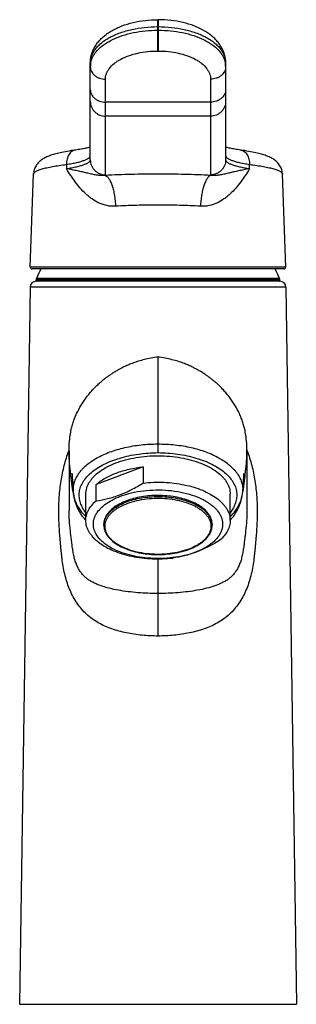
# Model space of a CAD drawing. Header units: millimetres. Extents: x 32 to 390, y 12 to 344.
# Tile 3 of 4: x 101 to 147, y 180 to 344. Entities that reach past the tile are written whole.
import ezdxf

# ---------------------------------------------------------------- set-up
doc = ezdxf.new("R2010")
doc.units = ezdxf.units.MM
doc.header["$LTSCALE"] = 23.1
doc.layers.get('0').update_dxf_attribs({"linetype": 'CONTINUOUS'})

msp = doc.modelspace()

# ---------------------------------------------------------------- linework, layer by layer
at = {"color": 9, "linetype": 'CONTINUOUS'}
for p, q in [((123.93, 338.56), (123.93, 343.76)), ((124.03, 343.76), (124.03, 338.56)), ((123.93, 342.61), (124.03, 342.61)), ((123.93, 342.02), (124.03, 342.02)), ((123.93, 338.56), (124.03, 338.56)), ((115.23, 318.03), (115.23, 333.89)), ((132.73, 333.89), (132.73, 318.03)), ((132.73, 330.08), (115.23, 330.08)), ((132.73, 327.75), (115.23, 327.75)), ((108.77, 319.74), (108.77, 319.04)), ((139.2, 319.04), (139.19, 319.74)), ((145.22, 302.72), (102.74, 302.72)), ((144.19, 300.79), (103.77, 300.79)), ((145.24, 299.37), (102.72, 299.37)), ((144.23, 300.6), (103.73, 300.6)), ((144.23, 300.46), (103.73, 300.46))]:
    msp.add_line(p, q, dxfattribs=at)
at = {"color": 7, "linetype": 'CONTINUOUS'}
for p, q in [((123.93, 343.76), (124.03, 343.76)), ((112.73, 320.51), (112.73, 336.59)), ((135.23, 336.59), (135.23, 320.51)), ((102.74, 302.72), (103.28, 318.13)), ((145.22, 302.72), (144.68, 318.13)), ((144.92, 302.41), (103.04, 302.41)), ((102.72, 299.37), (100.98, 180.36)), ((144.24, 300.36), (103.72, 300.36)), ((103.73, 300.46), (103.73, 300.6)), ((144.23, 300.46), (144.23, 300.6)), ((145.24, 299.37), (146.98, 180.36)), ((123.98, 287.77), (123.98, 271.91)), ((116.57, 285.17), (116.43, 285.08)), ((116.7, 285.25), (116.57, 285.17)), ((116.84, 285.33), (116.7, 285.25)), ((116.97, 285.42), (116.84, 285.33)), ((130.99, 285.41), (130.84, 285.5)), ((131.13, 285.33), (130.99, 285.41)), ((131.27, 285.25), (131.13, 285.33)), ((114.32, 283.5), (114.25, 283.44)), ((114.25, 283.44), (114.3, 283.48)), ((114.25, 283.44), (114.3, 283.48)), ((114.3, 283.48), (114.33, 283.51)), ((114.38, 283.56), (114.32, 283.5)), ((114.47, 283.63), (114.38, 283.56)), ((133.38, 283.73), (133.27, 283.82)), ((133.48, 283.65), (133.38, 283.73)), ((133.56, 283.57), (133.48, 283.65)), ((133.63, 283.51), (133.56, 283.57)), ((133.72, 283.43), (133.63, 283.51)), ((133.66, 283.48), (133.64, 283.51)), ((133.69, 283.46), (133.66, 283.48)), ((133.69, 283.46), (133.66, 283.48)), ((123.98, 273.13), (123.98, 272.13)), ((109.2, 272.21), (109.2, 262.31)), ((123.98, 272.06), (123.98, 271.91)), ((138.76, 272.21), (138.76, 262.3)), ((109.68, 268.53), (109.68, 268.53)), ((109.68, 268.53), (109.68, 268.47)), ((109.68, 268.47), (109.69, 268.3)), ((109.69, 268.3), (109.73, 267.88)), ((121.52, 269.56), (113.7, 266.62)), ((121.52, 269.56), (121.52, 266.87)), ((138.24, 267.93), (138.27, 268.32)), ((138.27, 268.32), (138.28, 268.48)), ((109.73, 267.88), (109.78, 267.19)), ((109.78, 267.19), (109.86, 265.98)), ((113.7, 263.92), (113.7, 266.62)), ((138.06, 265.4), (138.19, 267.24)), ((138.19, 267.24), (138.24, 267.93)), ((109.86, 265.4), (109.85, 265.41)), ((109.86, 265.4), (109.85, 265.41)), ((109.86, 265.98), (109.9, 265.4)), ((111.98, 260.65), (111.98, 265.04)), ((135.98, 260.65), (135.98, 265.04)), ((138.03, 265.07), (138.06, 265.42)), ((138.1, 265.4), (138.11, 265.41)), ((138.11, 265.4), (138.11, 265.41)), ((114.98, 260.03), (114.98, 259.86)), ((132.98, 260.03), (132.98, 259.86)), ((123.98, 254.29), (123.98, 241.46)), ((100.98, 180.36), (146.98, 180.36))]:
    msp.add_line(p, q, dxfattribs=at)
for points in [[(109.92, 322.08), (109.56, 322.03), (109.21, 321.97), (108.89, 321.91), (108.58, 321.86), (108.28, 321.8), (108, 321.74), (107.73, 321.68), (107.48, 321.62), (107.24, 321.56), (107, 321.5), (106.79, 321.44), (106.58, 321.38), (106.37, 321.32), (106.18, 321.26), (106, 321.19), (105.82, 321.12), (105.65, 321.05), (105.48, 320.98), (105.32, 320.91), (105.16, 320.83), (105.01, 320.74), (104.86, 320.66), (104.72, 320.56), (104.57, 320.46), (104.43, 320.35), (104.3, 320.24), (104.17, 320.11), (104.04, 319.98), (103.92, 319.83), (103.8, 319.68), (103.7, 319.52), (103.61, 319.35), (103.52, 319.18), (103.45, 319), (103.39, 318.82), (103.34, 318.63), (103.31, 318.44), (103.29, 318.26), (103.28, 318.13)], [(112.73, 322.6), (112.62, 322.57), (112.48, 322.53), (112.33, 322.5), (112.17, 322.46), (112, 322.43), (111.82, 322.39), (111.62, 322.35), (111.42, 322.32), (111.2, 322.28), (110.97, 322.24), (110.74, 322.2), (110.48, 322.16), (109.92, 322.08)], [(137.47, 322.16), (137.22, 322.2), (136.98, 322.24), (136.76, 322.28), (136.54, 322.32), (136.34, 322.35), (136.14, 322.39), (135.96, 322.43), (135.79, 322.46), (135.63, 322.5), (135.48, 322.53), (135.34, 322.57), (135.23, 322.6)], [(144.68, 318.13), (144.67, 318.26), (144.65, 318.45), (144.62, 318.64), (144.57, 318.82), (144.51, 319), (144.44, 319.18), (144.35, 319.36), (144.26, 319.52), (144.15, 319.68), (144.04, 319.84), (143.92, 319.98), (143.79, 320.11), (143.66, 320.24), (143.53, 320.35), (143.39, 320.46), (143.24, 320.56), (143.1, 320.66), (142.95, 320.75), (142.79, 320.83), (142.64, 320.91), (142.48, 320.98), (142.31, 321.05), (142.14, 321.12), (141.96, 321.19), (141.78, 321.26), (141.58, 321.32), (141.38, 321.38), (141.17, 321.44), (140.95, 321.5), (140.72, 321.56), (140.48, 321.62), (140.23, 321.68), (139.96, 321.74), (139.68, 321.8), (139.38, 321.86), (139.07, 321.91), (138.75, 321.97), (138.4, 322.03), (138.04, 322.08), (137.47, 322.16)], [(123.98, 287.77), (123.72, 287.74), (123.41, 287.69), (123.11, 287.64), (122.82, 287.59), (122.53, 287.53), (122.26, 287.48), (121.98, 287.42), (121.72, 287.36), (121.46, 287.29), (121.21, 287.23), (120.97, 287.16), (120.74, 287.09), (120.51, 287.02), (120.29, 286.95), (120.08, 286.88), (119.88, 286.81), (119.68, 286.73), (119.49, 286.66), (119.3, 286.58), (119.12, 286.51), (118.95, 286.44), (118.78, 286.36), (118.62, 286.29), (118.47, 286.21), (118.32, 286.14), (118.18, 286.07), (118.04, 286), (117.91, 285.94), (117.79, 285.87), (117.67, 285.81), (117.57, 285.75), (117.46, 285.7), (117.37, 285.65), (117.28, 285.59), (117.2, 285.55), (117.12, 285.5), (116.97, 285.42)], [(130.84, 285.5), (130.76, 285.55), (130.68, 285.6), (130.58, 285.65), (130.48, 285.7), (130.38, 285.76), (130.27, 285.82), (130.15, 285.89), (130.02, 285.95), (129.89, 286.02), (129.74, 286.09), (129.6, 286.17), (129.44, 286.24), (129.28, 286.32), (129.11, 286.39), (128.94, 286.47), (128.76, 286.54), (128.57, 286.62), (128.38, 286.7), (128.18, 286.77), (127.97, 286.85), (127.75, 286.92), (127.53, 287), (127.3, 287.07), (127.06, 287.14), (126.82, 287.21), (126.56, 287.28), (126.3, 287.34), (126.03, 287.41), (125.75, 287.47), (125.47, 287.53), (125.17, 287.58), (124.87, 287.64), (124.57, 287.69), (124.25, 287.74), (123.98, 287.77)], [(116.43, 285.08), (116.36, 285.04), (116.28, 284.99), (116.21, 284.94), (116.13, 284.89), (116.05, 284.83), (115.97, 284.78), (115.89, 284.73), (115.81, 284.67), (115.73, 284.61), (115.65, 284.56), (115.57, 284.5), (115.49, 284.44), (115.41, 284.38), (115.33, 284.33), (115.26, 284.27), (115.18, 284.21), (115.11, 284.15), (115.03, 284.1), (114.96, 284.04), (114.89, 283.98), (114.82, 283.93), (114.76, 283.87), (114.69, 283.82), (114.63, 283.77), (114.58, 283.72), (114.47, 283.63)], [(133.27, 283.82), (133.21, 283.87), (133.15, 283.91), (133.09, 283.96), (133.03, 284.02), (132.96, 284.07), (132.9, 284.12), (132.83, 284.17), (132.76, 284.22), (132.69, 284.28), (132.62, 284.33), (132.55, 284.39), (132.47, 284.44), (132.4, 284.49), (132.32, 284.55), (132.25, 284.6), (132.17, 284.66), (132.09, 284.71), (132.01, 284.76), (131.94, 284.82), (131.86, 284.87), (131.78, 284.92), (131.7, 284.97), (131.63, 285.02), (131.55, 285.07), (131.48, 285.11), (131.41, 285.16), (131.27, 285.25)], [(138.28, 268.48), (138.29, 268.53), (138.29, 268.53)], [(109.9, 265.42), (109.93, 265.08), (109.99, 264.73), (110.07, 264.39), (110.17, 264.04), (110.3, 263.7), (110.45, 263.36), (110.62, 263.03), (110.82, 262.7), (111.03, 262.38), (111.26, 262.06), (111.52, 261.76), (111.79, 261.46), (111.98, 261.27)], [(135.98, 261.27), (136.16, 261.45), (136.44, 261.75), (136.69, 262.05), (136.92, 262.36), (137.14, 262.69), (137.33, 263.01), (137.5, 263.35), (137.66, 263.69), (137.78, 264.03), (137.89, 264.38), (137.97, 264.72), (138.03, 265.07)]]:
    msp.add_lwpolyline(points, dxfattribs=at)
at = {"color": 9, "linetype": 'CONTINUOUS'}
for centre, radius, start, end in [((115.99, 336), 3.26, 169.7452, 179.9897), ((131.95, 336), 3.28, 0.0392, 10.226), ((135.89, 262.7), 28.39, 160.1099, 160.3861), ((112.07, 262.7), 28.39, 19.614, 19.89), ((133.57, 265.71), 4.51, 356.2775, 357.0007), ((130.45, 259.86), 2.53, 0.0018, 3.8353), ((120.47, 261.9), 6.12, 232.3715, 233.3151)]:
    msp.add_arc(centre, radius, start, end, dxfattribs=at)
at = {"color": 7, "linetype": 'CONTINUOUS'}
for centre, radius, start, end in [((103.04, 302.71), 0.3, 178, 270), ((123.98, 292.36), 21.9, 152.6836, 157.3534), ((123.98, 292.36), 21.9, 22.6466, 27.3164), ((144.92, 302.71), 0.3, 270, 2), ((104.23, 300.6), 0.5, 157.3534, 180), ((143.73, 300.6), 0.5, 0, 22.6466), ((103.72, 299.36), 1, 90, 179.1645), ((103.83, 300.46), 0.1, 180, 270), ((144.13, 300.46), 0.1, 270, 360), ((144.24, 299.36), 1, 0.8355, 90), ((124.36, 272.73), 14.22, 48.8325, 48.9957), ((125.54, 267.8), 13.26, 290.6421, 291.2516)]:
    msp.add_arc(centre, radius, start, end, dxfattribs=at)
for points, knots in [([(112.73, 336.59), (112.73, 336.86), (112.78, 337.41), (112.98, 338.21), (113.3, 338.98), (113.73, 339.69), (114.26, 340.34), (114.86, 340.93), (115.55, 341.47), (116.56, 342.11), (117.98, 342.78), (119.86, 343.34), (121.86, 343.69), (123.23, 343.76), (123.93, 343.76)], [0, 0, 0, 0, 0.056115, 0.112224, 0.168374, 0.224745, 0.281625, 0.339372, 0.398348, 0.458857, 0.585094, 0.718492, 0.857656, 1, 1, 1, 1]), ([(135.23, 336.59), (135.23, 336.86), (135.19, 337.41), (134.99, 338.21), (134.66, 338.98), (134.23, 339.69), (133.71, 340.34), (133.1, 340.93), (132.41, 341.47), (131.4, 342.11), (129.98, 342.78), (128.11, 343.34), (126.1, 343.69), (124.73, 343.76), (124.03, 343.76)], [0, 0, 0, 0, 0.056115, 0.112224, 0.168374, 0.224745, 0.281625, 0.339372, 0.398348, 0.458857, 0.585094, 0.718492, 0.857656, 1, 1, 1, 1]), ([(109.2, 272.21), (109.2, 272.74), (109.24, 273.8), (109.41, 275.11), (109.64, 276.15), (109.86, 276.91), (110.13, 277.66), (110.55, 278.63), (111.18, 279.81), (111.93, 280.91), (112.59, 281.74), (113.11, 282.34), (113.66, 282.91), (114.05, 283.27), (114.25, 283.44)], [0, 0, 0, 0, 0.124741, 0.249547, 0.311897, 0.374246, 0.436677, 0.499229, 0.624609, 0.750046, 0.812565, 0.874921, 0.937319, 1, 1, 1, 1]), ([(138.76, 272.21), (138.76, 272.74), (138.73, 273.8), (138.55, 275.11), (138.32, 276.14), (138.1, 276.91), (137.84, 277.65), (137.42, 278.63), (136.78, 279.8), (136.04, 280.9), (135.38, 281.73), (134.86, 282.33), (134.31, 282.9), (133.92, 283.26), (133.72, 283.44)], [0, 0, 0, 0, 0.124742, 0.249549, 0.311899, 0.374248, 0.436678, 0.49923, 0.62461, 0.750049, 0.812571, 0.874928, 0.937325, 1, 1, 1, 1]), ([(109.85, 265.41), (109.81, 265.69), (109.72, 266.26), (109.61, 267.12), (109.51, 267.97), (109.38, 269.1), (109.24, 270.51), (109.2, 271.65), (109.2, 272.21)], [0, 0, 0, 0, 0.125954, 0.252031, 0.377603, 0.50258, 0.751345, 1, 1, 1, 1]), ([(111.98, 265.04), (111.98, 265.2), (112.01, 265.54), (112.12, 266.04), (112.31, 266.54), (112.57, 267.02), (112.9, 267.49), (113.45, 268.12), (114.31, 268.85), (115.55, 269.6), (116.99, 270.24), (118.6, 270.75), (120.35, 271.13), (122.18, 271.35), (124.06, 271.42), (125.93, 271.34), (127.76, 271.1), (129.49, 270.71), (131.1, 270.19), (132.52, 269.54), (133.38, 269.01), (133.76, 268.72)], [0, 0, 0, 0, 0.020056, 0.040427, 0.061404, 0.083241, 0.106144, 0.130266, 0.182489, 0.240285, 0.303404, 0.371188, 0.442686, 0.516747, 0.592091, 0.667381, 0.741279, 0.812515, 0.879951, 0.942656, 1, 1, 1, 1]), ([(138.11, 265.41), (138.16, 265.69), (138.24, 266.26), (138.35, 267.12), (138.45, 267.97), (138.58, 269.1), (138.72, 270.51), (138.76, 271.65), (138.76, 272.21)], [0, 0, 0, 0, 0.125953, 0.25203, 0.377603, 0.50258, 0.751346, 1, 1, 1, 1]), ([(113.7, 266.62), (113.92, 266.81), (114.39, 267.19), (115.19, 267.68), (116.07, 268.14), (117.04, 268.54), (118.08, 268.89), (119.57, 269.28), (120.73, 269.48), (121.52, 269.56)], [0, 0, 0, 0, 0.103461, 0.213936, 0.331252, 0.454996, 0.584568, 0.719211, 1, 1, 1, 1]), ([(133.76, 268.72), (134.1, 268.47), (134.57, 268.06), (135.1, 267.45), (135.42, 266.98), (135.67, 266.51), (135.85, 266.02), (135.96, 265.53), (135.98, 265.2), (135.98, 265.04)], [0, 0, 0, 0, 0.285211, 0.417164, 0.542617, 0.662403, 0.777628, 0.889644, 1, 1, 1, 1]), ([(117.61, 264.91), (118.28, 265.16), (119.61, 265.76), (120.88, 266.48), (121.52, 266.87)], [0, 0, 0, 0, 0.491295, 1, 1, 1, 1]), ([(121.52, 266.87), (122.09, 266.93), (123.24, 267.01), (124.97, 267.01), (126.68, 266.86), (128.34, 266.59), (129.9, 266.2), (131.34, 265.7), (132.63, 265.08), (133.41, 264.59), (133.76, 264.33)], [0, 0, 0, 0, 0.135278, 0.271432, 0.406413, 0.538214, 0.66496, 0.784992, 0.89697, 1, 1, 1, 1]), ([(111.98, 260.72), (111.83, 260.88), (111.53, 261.2), (111.15, 261.73), (110.82, 262.29), (110.54, 262.88), (110.31, 263.49), (110.06, 264.32), (109.93, 264.97), (109.86, 265.4)], [0, 0, 0, 0, 0.125403, 0.250136, 0.374661, 0.499175, 0.623691, 0.748505, 1, 1, 1, 1]), ([(113.7, 263.92), (114.35, 264.01), (115.68, 264.26), (116.96, 264.66), (117.61, 264.91)], [0, 0, 0, 0, 0.489468, 1, 1, 1, 1]), ([(131.32, 262.8), (131.03, 263.01), (130.39, 263.41), (129.32, 263.9), (128.12, 264.29), (126.81, 264.58), (125.44, 264.76), (124.04, 264.82), (122.63, 264.77), (121.26, 264.6), (119.95, 264.32), (118.74, 263.93), (117.66, 263.45), (116.73, 262.89), (115.97, 262.25), (115.49, 261.66), (115.23, 261.16), (115.08, 260.79), (115, 260.41), (114.98, 260.16), (114.98, 260.03)], [0, 0, 0, 0, 0.057348, 0.120057, 0.187498, 0.258739, 0.332642, 0.407937, 0.483286, 0.557352, 0.628855, 0.696644, 0.759767, 0.817567, 0.869793, 0.916753, 0.938592, 0.959571, 0.979942, 1, 1, 1, 1]), ([(117.75, 264.68), (118.34, 264.9), (119.6, 265.28), (121.58, 265.62), (123.64, 265.76), (125.72, 265.69), (127.73, 265.41), (129.6, 264.93), (131.03, 264.37), (132.03, 263.82), (132.69, 263.39), (133.26, 262.92), (133.75, 262.43), (134.15, 261.91), (134.45, 261.37), (134.64, 260.82), (134.74, 260.26), (134.73, 259.7), (134.61, 259.14), (134.4, 258.59), (134.08, 258.05), (133.66, 257.54), (133.16, 257.05), (132.57, 256.59), (131.65, 256.01), (130.88, 255.65), (130.34, 255.44)], [0, 0, 0, 0, 0.07234, 0.149138, 0.228435, 0.308087, 0.385926, 0.459914, 0.528315, 0.560035, 0.589954, 0.618042, 0.644339, 0.668971, 0.692159, 0.714228, 0.7356, 0.756766, 0.778237, 0.800493, 0.823939, 0.84888, 0.875518, 0.903961, 0.934234, 1, 1, 1, 1]), ([(135.98, 260.72), (136.14, 260.88), (136.43, 261.2), (136.81, 261.73), (137.14, 262.29), (137.42, 262.88), (137.65, 263.49), (137.9, 264.32), (138.03, 264.97), (138.11, 265.4)], [0, 0, 0, 0, 0.125403, 0.250136, 0.374661, 0.499175, 0.623691, 0.748505, 1, 1, 1, 1]), ([(111.98, 260.65), (111.98, 260.79), (112, 261.08), (112.08, 261.51), (112.22, 261.94), (112.48, 262.51), (112.95, 263.2), (113.43, 263.69), (113.7, 263.92)], [0, 0, 0, 0, 0.113066, 0.227444, 0.344375, 0.464981, 0.720543, 1, 1, 1, 1]), ([(126.44, 254.49), (125.83, 254.41), (124.6, 254.32), (122.77, 254.35), (120.97, 254.54), (119.25, 254.89), (117.67, 255.39), (116.28, 256.02), (115.27, 256.66), (114.6, 257.24), (114.06, 257.8), (113.63, 258.42), (113.37, 259.08), (113.25, 259.57), (113.22, 260.07), (113.26, 260.56), (113.39, 261.05), (113.67, 261.71), (114.11, 262.33), (114.67, 262.89), (115.35, 263.46), (116.37, 264.1), (117.27, 264.5), (117.75, 264.68)], [0, 0, 0, 0, 0.081375, 0.163342, 0.244162, 0.322161, 0.39583, 0.463937, 0.525671, 0.554084, 0.58089, 0.630084, 0.652996, 0.675156, 0.696938, 0.718749, 0.740992, 0.764037, 0.813606, 0.840632, 0.869275, 0.93147, 1, 1, 1, 1]), ([(133.76, 264.33), (134.1, 264.08), (134.57, 263.67), (135.1, 263.06), (135.42, 262.59), (135.67, 262.12), (135.85, 261.63), (135.96, 261.14), (135.98, 260.81), (135.98, 260.65)], [0, 0, 0, 0, 0.28521, 0.417164, 0.542617, 0.662403, 0.777628, 0.889644, 1, 1, 1, 1]), ([(132.98, 260.03), (132.98, 260.16), (132.96, 260.41), (132.88, 260.77), (132.75, 261.14), (132.49, 261.62), (132.03, 262.21), (131.57, 262.61), (131.32, 262.8)], [0, 0, 0, 0, 0.110397, 0.222454, 0.337721, 0.457552, 0.714683, 1, 1, 1, 1]), ([(114.2, 256.96), (113.86, 257.21), (113.39, 257.62), (112.86, 258.24), (112.54, 258.7), (112.29, 259.17), (112.11, 259.66), (112, 260.15), (111.98, 260.48), (111.98, 260.65)], [0, 0, 0, 0, 0.28521, 0.417164, 0.542617, 0.662403, 0.777628, 0.889644, 1, 1, 1, 1]), ([(114.98, 259.86), (114.98, 259.73), (115, 259.47), (115.08, 259.09), (115.23, 258.71), (115.49, 258.2), (115.96, 257.6), (116.43, 257.2), (116.69, 257)], [0, 0, 0, 0, 0.112551, 0.226455, 0.343019, 0.463416, 0.719217, 1, 1, 1, 1]), ([(116.69, 257), (116.98, 256.79), (117.62, 256.39), (118.69, 255.9), (119.89, 255.51), (121.18, 255.22), (122.54, 255.04), (123.94, 254.98), (125.34, 255.04), (126.7, 255.21), (128, 255.49), (129.2, 255.87), (130.28, 256.35), (131.21, 256.92), (131.97, 257.57), (132.45, 258.18), (132.73, 258.69), (132.87, 259.07), (132.96, 259.47), (132.98, 259.73), (132.98, 259.86)], [0, 0, 0, 0, 0.057502, 0.120069, 0.187159, 0.257907, 0.331226, 0.405884, 0.480583, 0.55402, 0.624958, 0.692298, 0.75516, 0.812979, 0.865617, 0.91349, 0.93599, 0.957754, 0.979007, 1, 1, 1, 1]), ([(135.98, 260.65), (135.98, 260.5), (135.96, 260.21), (135.88, 259.78), (135.74, 259.36), (135.48, 258.78), (135.01, 258.09), (134.53, 257.6), (134.26, 257.37)], [0, 0, 0, 0, 0.113066, 0.227444, 0.344375, 0.464981, 0.720543, 1, 1, 1, 1]), ([(114.2, 256.96), (114.55, 256.7), (115.33, 256.21), (116.62, 255.6), (118.06, 255.09), (119.62, 254.7), (121.28, 254.43), (122.99, 254.29), (124.72, 254.28), (125.87, 254.36), (126.45, 254.42)], [0, 0, 0, 0, 0.10303, 0.215008, 0.33504, 0.461786, 0.593587, 0.728568, 0.864722, 1, 1, 1, 1]), ([(134.26, 257.37), (133.63, 256.98), (132.36, 256.25), (131.03, 255.66), (130.35, 255.41)], [0, 0, 0, 0, 0.508705, 1, 1, 1, 1]), ([(130.21, 255.39), (129.62, 255.17), (128.38, 254.8), (127.1, 254.57), (126.44, 254.49)], [0, 0, 0, 0, 0.485123, 1, 1, 1, 1]), ([(130.35, 255.41), (129.71, 255.16), (128.42, 254.76), (127.1, 254.51), (126.45, 254.42)], [0, 0, 0, 0, 0.510532, 1, 1, 1, 1])]:
    msp.add_open_spline(points, degree=3, knots=knots, dxfattribs=at)
at = {"color": 9, "linetype": 'CONTINUOUS'}
for points, knots in [([(112.73, 336.59), (112.73, 336.79), (112.77, 337.19), (112.93, 337.78), (113.2, 338.35), (113.58, 338.91), (114.05, 339.45), (114.62, 339.95), (115.28, 340.43), (116.02, 340.86), (116.83, 341.26), (118.03, 341.73), (119.67, 342.2), (121.76, 342.53), (123.2, 342.61), (123.93, 342.61)], [0, 0, 0, 0, 0.04285, 0.086692, 0.132418, 0.180747, 0.232201, 0.2871, 0.345592, 0.407669, 0.473201, 0.541953, 0.687699, 0.841705, 1, 1, 1, 1]), ([(112.78, 336.58), (112.82, 336.76), (112.92, 337.14), (113.16, 337.68), (113.5, 338.21), (114.08, 338.91), (114.82, 339.53), (115.68, 340.08), (116.68, 340.61), (118.08, 341.17), (119.92, 341.65), (121.89, 341.95), (123.25, 342.02), (123.93, 342.02)], [0, 0, 0, 0, 0.042898, 0.08747, 0.134355, 0.184034, 0.292747, 0.352129, 0.414756, 0.548945, 0.693274, 0.844781, 1, 1, 1, 1]), ([(124.03, 342.61), (124.76, 342.61), (126.2, 342.53), (128.29, 342.2), (129.93, 341.73), (131.13, 341.26), (131.94, 340.86), (132.68, 340.43), (133.34, 339.95), (133.91, 339.45), (134.38, 338.91), (134.76, 338.35), (135.03, 337.78), (135.19, 337.19), (135.23, 336.79), (135.23, 336.59)], [0, 0, 0, 0, 0.158295, 0.312301, 0.458047, 0.526799, 0.592331, 0.654408, 0.7129, 0.767799, 0.819253, 0.867582, 0.913308, 0.95715, 1, 1, 1, 1]), ([(124.03, 342.02), (124.72, 342.02), (126.07, 341.95), (128.04, 341.65), (129.88, 341.17), (131.28, 340.61), (132.28, 340.08), (133.14, 339.53), (133.88, 338.91), (134.46, 338.21), (134.8, 337.68), (135.04, 337.14), (135.14, 336.76), (135.18, 336.58)], [0, 0, 0, 0, 0.155219, 0.306726, 0.451055, 0.585244, 0.647871, 0.707253, 0.815966, 0.865645, 0.91253, 0.957102, 1, 1, 1, 1]), ([(115.23, 333.89), (115.23, 334.04), (115.26, 334.35), (115.39, 334.81), (115.6, 335.26), (116, 335.86), (116.55, 336.4), (117.21, 336.87), (118, 337.33), (119.13, 337.82), (120.62, 338.25), (122.25, 338.51), (123.36, 338.56), (123.93, 338.56)], [0, 0, 0, 0, 0.042862, 0.086716, 0.132454, 0.180797, 0.286995, 0.345502, 0.407597, 0.541826, 0.687613, 0.841661, 1, 1, 1, 1]), ([(124.03, 338.56), (124.6, 338.56), (125.72, 338.51), (127.34, 338.25), (128.84, 337.82), (129.96, 337.33), (130.75, 336.87), (131.41, 336.4), (131.96, 335.86), (132.36, 335.26), (132.57, 334.81), (132.7, 334.35), (132.73, 334.04), (132.73, 333.89)], [0, 0, 0, 0, 0.158339, 0.312387, 0.458174, 0.592403, 0.654498, 0.713005, 0.819203, 0.867546, 0.913284, 0.957138, 1, 1, 1, 1]), ([(112.73, 336), (112.73, 335.86), (112.76, 335.58), (112.91, 335.18), (113.14, 334.81), (113.46, 334.49), (113.84, 334.23), (114.27, 334.04), (114.74, 333.92), (115.07, 333.89), (115.23, 333.89)], [0, 0, 0, 0, 0.114398, 0.230507, 0.349719, 0.472865, 0.600133, 0.731094, 0.864811, 1, 1, 1, 1]), ([(135.23, 336), (135.23, 335.86), (135.2, 335.58), (135.05, 335.18), (134.82, 334.81), (134.5, 334.49), (134.12, 334.23), (133.69, 334.04), (133.22, 333.92), (132.89, 333.89), (132.73, 333.89)], [0, 0, 0, 0, 0.114398, 0.230507, 0.349719, 0.472865, 0.600133, 0.731094, 0.864811, 1, 1, 1, 1]), ([(112.73, 332.19), (112.73, 332.05), (112.76, 331.77), (112.91, 331.37), (113.14, 331), (113.46, 330.68), (113.84, 330.42), (114.27, 330.22), (114.74, 330.1), (115.07, 330.08), (115.23, 330.08)], [0, 0, 0, 0, 0.114398, 0.230507, 0.349719, 0.472865, 0.600133, 0.731094, 0.864811, 1, 1, 1, 1]), ([(135.23, 332.19), (135.23, 332.05), (135.2, 331.77), (135.05, 331.37), (134.82, 331), (134.5, 330.68), (134.12, 330.42), (133.69, 330.22), (133.22, 330.1), (132.89, 330.08), (132.73, 330.08)], [0, 0, 0, 0, 0.114398, 0.230507, 0.349719, 0.472865, 0.600133, 0.731094, 0.864811, 1, 1, 1, 1]), ([(112.73, 330.23), (112.73, 330.07), (112.76, 329.74), (112.91, 329.28), (113.14, 328.85), (113.45, 328.47), (113.83, 328.16), (114.27, 327.93), (114.74, 327.78), (115.07, 327.75), (115.23, 327.75)], [0, 0, 0, 0, 0.124474, 0.249026, 0.373728, 0.498624, 0.623729, 0.749027, 0.874472, 1, 1, 1, 1]), ([(135.23, 330.23), (135.23, 330.07), (135.2, 329.74), (135.05, 329.28), (134.82, 328.85), (134.51, 328.47), (134.13, 328.16), (133.69, 327.93), (133.22, 327.78), (132.89, 327.75), (132.73, 327.75)], [0, 0, 0, 0, 0.124474, 0.249026, 0.373728, 0.498624, 0.623729, 0.749027, 0.874472, 1, 1, 1, 1]), ([(110.26, 322.13), (110.15, 322.12), (109.94, 322.06), (109.64, 321.89), (109.37, 321.65), (109.06, 321.24), (108.81, 320.6), (108.76, 320.03), (108.77, 319.74)], [0, 0, 0, 0, 0.106986, 0.216826, 0.331816, 0.453363, 0.716121, 1, 1, 1, 1]), ([(137.7, 322.13), (137.81, 322.12), (138.02, 322.06), (138.32, 321.89), (138.59, 321.65), (138.9, 321.24), (139.15, 320.6), (139.2, 320.03), (139.19, 319.74)], [0, 0, 0, 0, 0.106986, 0.216826, 0.331816, 0.453363, 0.716121, 1, 1, 1, 1]), ([(108.77, 319.74), (109.07, 319.79), (109.64, 319.89), (110.43, 320.05), (111.11, 320.22), (111.6, 320.38), (111.94, 320.51), (112.15, 320.61), (112.32, 320.7), (112.47, 320.8), (112.58, 320.9), (112.67, 321), (112.72, 321.1), (112.73, 321.17), (112.73, 321.21)], [0, 0, 0, 0, 0.208043, 0.393275, 0.554433, 0.690609, 0.749199, 0.801462, 0.847496, 0.887506, 0.921868, 0.95124, 0.976721, 1, 1, 1, 1]), ([(108.77, 319.04), (109.07, 319.09), (109.63, 319.18), (110.42, 319.35), (111.11, 319.52), (111.6, 319.68), (111.94, 319.81), (112.14, 319.9), (112.32, 320), (112.47, 320.1), (112.58, 320.2), (112.67, 320.3), (112.72, 320.4), (112.73, 320.47), (112.73, 320.51)], [0, 0, 0, 0, 0.20805, 0.393296, 0.554467, 0.690654, 0.749247, 0.801513, 0.847546, 0.887552, 0.921908, 0.95127, 0.976737, 1, 1, 1, 1]), ([(112.73, 320.51), (112.73, 320.34), (112.76, 320.02), (112.91, 319.55), (113.14, 319.12), (113.45, 318.74), (113.83, 318.43), (114.27, 318.2), (114.74, 318.06), (115.07, 318.03), (115.23, 318.03)], [0, 0, 0, 0, 0.124474, 0.249026, 0.373728, 0.498624, 0.623729, 0.749027, 0.874472, 1, 1, 1, 1]), ([(135.23, 320.51), (135.23, 320.34), (135.2, 320.02), (135.05, 319.55), (134.82, 319.12), (134.51, 318.74), (134.13, 318.43), (133.69, 318.2), (133.22, 318.06), (132.89, 318.03), (132.73, 318.03)], [0, 0, 0, 0, 0.124474, 0.249026, 0.373728, 0.498624, 0.623729, 0.749027, 0.874472, 1, 1, 1, 1]), ([(135.23, 321.21), (135.23, 321.17), (135.24, 321.1), (135.29, 321), (135.38, 320.9), (135.49, 320.8), (135.64, 320.7), (135.82, 320.61), (136.02, 320.51), (136.36, 320.38), (136.85, 320.22), (137.53, 320.05), (138.32, 319.89), (138.89, 319.79), (139.19, 319.74)], [0, 0, 0, 0, 0.023279, 0.04876, 0.078132, 0.112494, 0.152504, 0.198538, 0.250801, 0.309391, 0.445567, 0.606725, 0.791957, 1, 1, 1, 1]), ([(135.23, 320.51), (135.23, 320.47), (135.24, 320.4), (135.29, 320.3), (135.38, 320.2), (135.49, 320.1), (135.64, 320), (135.82, 319.9), (136.03, 319.81), (136.36, 319.68), (136.86, 319.52), (137.54, 319.35), (138.33, 319.18), (138.9, 319.09), (139.2, 319.04)], [0, 0, 0, 0, 0.023263, 0.04873, 0.078092, 0.112448, 0.152454, 0.198487, 0.250753, 0.309346, 0.445533, 0.606704, 0.791949, 1, 1, 1, 1]), ([(103.28, 318.13), (103.28, 318.17), (103.3, 318.25), (103.38, 318.36), (103.5, 318.47), (103.66, 318.58), (103.86, 318.69), (104.11, 318.79), (104.4, 318.9), (104.86, 319.04), (105.55, 319.22), (106.49, 319.41), (107.58, 319.59), (108.36, 319.69), (108.77, 319.74)], [0, 0, 0, 0, 0.019383, 0.041695, 0.068735, 0.101505, 0.140533, 0.186091, 0.238304, 0.29721, 0.434967, 0.598774, 0.787575, 1, 1, 1, 1]), ([(115.22, 317.93), (115.06, 317.91), (114.77, 317.89), (114.35, 317.9), (113.96, 317.94), (113.47, 318.02), (112.87, 318.15), (112.15, 318.32), (111.39, 318.5), (110.57, 318.67), (109.69, 318.86), (109.08, 318.98), (108.76, 319.04)], [0, 0, 0, 0, 0.070501, 0.134004, 0.192966, 0.249292, 0.35926, 0.471234, 0.589385, 0.716223, 0.852926, 1, 1, 1, 1]), ([(116.91, 312.8), (116.67, 312.79), (116.2, 312.79), (115.28, 312.92), (114.18, 313.29), (113.2, 313.86), (112.48, 314.41), (111.81, 314.99), (111.04, 315.8), (110.21, 316.84), (109.46, 317.92), (108.99, 318.67), (108.77, 319.04)], [0, 0, 0, 0, 0.066052, 0.131128, 0.25869, 0.384177, 0.446508, 0.508644, 0.632445, 0.755767, 0.878426, 1, 1, 1, 1]), ([(139.2, 319.04), (138.97, 318.67), (138.5, 317.92), (137.75, 316.84), (136.92, 315.8), (136.15, 314.99), (135.48, 314.41), (134.76, 313.86), (133.78, 313.29), (132.69, 312.92), (131.76, 312.79), (131.29, 312.79), (131.05, 312.8)], [0, 0, 0, 0, 0.121572, 0.244231, 0.367554, 0.491355, 0.553492, 0.615822, 0.741309, 0.868871, 0.933948, 1, 1, 1, 1]), ([(139.2, 319.04), (138.88, 318.98), (138.27, 318.86), (137.39, 318.67), (136.57, 318.5), (135.81, 318.32), (135.09, 318.15), (134.49, 318.02), (134, 317.94), (133.61, 317.9), (133.19, 317.89), (132.9, 317.91), (132.75, 317.93)], [0, 0, 0, 0, 0.147074, 0.283776, 0.410611, 0.52876, 0.640735, 0.750705, 0.807033, 0.865996, 0.929498, 1, 1, 1, 1]), ([(139.19, 319.74), (139.6, 319.69), (140.38, 319.59), (141.47, 319.41), (142.41, 319.22), (143.1, 319.04), (143.56, 318.9), (143.85, 318.79), (144.1, 318.69), (144.3, 318.58), (144.46, 318.47), (144.58, 318.36), (144.66, 318.25), (144.68, 318.17), (144.68, 318.13)], [0, 0, 0, 0, 0.212425, 0.401226, 0.565033, 0.70279, 0.761696, 0.813909, 0.859467, 0.898495, 0.931265, 0.958305, 0.980617, 1, 1, 1, 1]), ([(132.75, 317.93), (131.31, 318), (128.39, 318.1), (123.98, 318.15), (119.57, 318.1), (116.65, 318), (115.22, 317.93)], [0, 0, 0, 0, 0.246263, 0.5, 0.753737, 1, 1, 1, 1]), ([(115.22, 317.93), (115.22, 317.94), (115.23, 317.97), (115.23, 318), (115.23, 318.03)], [0, 0, 0, 0, 0.255452, 1, 1, 1, 1]), ([(115.22, 317.93), (115.33, 317.89), (115.5, 317.78), (115.69, 317.57), (115.84, 317.37), (115.98, 317.13), (116.17, 316.75), (116.38, 316.19), (116.59, 315.44), (116.75, 314.61), (116.86, 313.72), (116.9, 313.11), (116.91, 312.8)], [0, 0, 0, 0, 0.066274, 0.106003, 0.150678, 0.200434, 0.255223, 0.378992, 0.519408, 0.672738, 0.834549, 1, 1, 1, 1]), ([(132.75, 317.93), (132.63, 317.89), (132.46, 317.78), (132.27, 317.57), (132.12, 317.37), (131.98, 317.13), (131.79, 316.75), (131.58, 316.19), (131.37, 315.44), (131.21, 314.61), (131.1, 313.72), (131.06, 313.11), (131.05, 312.8)], [0, 0, 0, 0, 0.066275, 0.106005, 0.150679, 0.200436, 0.255225, 0.378994, 0.51941, 0.672739, 0.83455, 1, 1, 1, 1]), ([(132.73, 318.03), (132.73, 318.02), (132.73, 317.99), (132.74, 317.96), (132.75, 317.93)], [0, 0, 0, 0, 0.246697, 1, 1, 1, 1]), ([(131.05, 312.8), (129.89, 312.87), (127.54, 312.97), (123.98, 313.02), (120.42, 312.97), (118.07, 312.87), (116.91, 312.8)], [0, 0, 0, 0, 0.246274, 0.5, 0.753727, 1, 1, 1, 1]), ([(109.9, 265.42), (109.88, 265.67), (109.89, 266.2), (110.05, 266.97), (110.35, 267.73), (110.72, 268.34), (111.07, 268.81), (111.48, 269.28), (112.08, 269.85), (112.9, 270.47), (113.83, 271.05), (114.87, 271.57), (115.99, 272.04), (117.2, 272.44), (118.91, 272.88), (121.18, 273.26), (123.04, 273.35), (123.98, 273.35)], [0, 0, 0, 0, 0.043701, 0.08779, 0.133367, 0.181369, 0.206521, 0.232509, 0.287091, 0.345269, 0.407038, 0.472305, 0.540871, 0.612429, 0.686595, 0.840921, 1, 1, 1, 1]), ([(123.98, 273.35), (124.92, 273.35), (126.77, 273.26), (129.44, 272.82), (131.53, 272.21), (133.06, 271.59), (134.09, 271.07), (135.03, 270.5), (135.85, 269.88), (136.45, 269.31), (136.86, 268.84), (137.22, 268.38), (137.59, 267.78), (137.9, 267.02), (138.06, 266.25), (138.08, 265.73), (138.07, 265.47)], [0, 0, 0, 0, 0.158887, 0.313067, 0.458648, 0.527219, 0.592518, 0.654343, 0.712601, 0.767281, 0.793321, 0.818526, 0.866626, 0.912266, 0.956364, 1, 1, 1, 1]), ([(123.98, 241.46), (123.54, 241.47), (122.65, 241.51), (120.9, 241.63), (119.17, 241.88), (117.5, 242.27), (116.29, 242.64), (115.13, 243.1), (114.04, 243.66), (113.02, 244.32), (112.09, 245.08), (111.25, 245.95), (110.52, 246.91), (109.88, 247.95), (109.34, 249.07), (108.89, 250.24), (108.54, 251.47), (108.26, 252.74), (108.1, 253.81), (107.99, 254.68), (107.92, 255.33), (107.85, 255.99), (107.79, 256.65), (107.74, 257.3), (107.66, 258.18), (107.55, 259.72), (107.46, 261.94), (107.54, 264.59), (107.78, 266.78), (108.09, 268.51), (108.39, 269.77), (108.73, 271.02), (109, 271.83), (109.15, 272.23)], [0, 0, 0, 0, 0.032339, 0.06456, 0.128174, 0.159397, 0.190134, 0.220367, 0.250133, 0.279532, 0.308718, 0.337884, 0.367231, 0.396911, 0.427016, 0.4576, 0.488667, 0.520162, 0.55198, 0.567973, 0.584002, 0.600053, 0.61611, 0.632174, 0.648244, 0.680422, 0.744988, 0.809665, 0.873995, 0.905878, 0.937506, 0.968872, 1, 1, 1, 1]), ([(111.98, 261.92), (111.78, 262.19), (111.44, 262.72), (111.07, 263.58), (110.91, 264.32), (110.88, 264.91), (110.9, 265.35), (110.98, 265.79), (111.16, 266.37), (111.51, 267.1), (112.13, 267.91), (112.93, 268.68), (113.9, 269.38), (115.03, 270.02), (116.3, 270.57), (117.69, 271.04), (119.17, 271.41), (121.27, 271.78), (122.89, 271.9), (123.98, 271.91)], [0, 0, 0, 0, 0.050761, 0.098574, 0.144439, 0.167044, 0.18966, 0.212496, 0.235762, 0.284293, 0.336646, 0.393644, 0.455599, 0.522481, 0.594027, 0.66976, 0.749032, 0.831084, 1, 1, 1, 1]), ([(138.81, 272.23), (138.96, 271.83), (139.23, 271.02), (139.58, 269.77), (139.87, 268.51), (140.18, 266.78), (140.42, 264.59), (140.49, 262.38), (140.45, 260.61), (140.38, 259.28), (140.3, 258.18), (140.22, 257.3), (140.17, 256.65), (140.11, 255.99), (140.04, 255.33), (139.97, 254.68), (139.87, 253.81), (139.7, 252.74), (139.42, 251.47), (139.07, 250.24), (138.62, 249.07), (138.08, 247.95), (137.44, 246.91), (136.71, 245.95), (135.87, 245.08), (134.94, 244.32), (133.92, 243.66), (132.83, 243.1), (131.67, 242.64), (130.46, 242.27), (128.79, 241.88), (127.06, 241.63), (125.31, 241.51), (124.42, 241.47), (123.98, 241.46)], [0, 0, 0, 0, 0.031128, 0.062494, 0.094121, 0.126004, 0.190333, 0.25501, 0.287331, 0.319583, 0.351761, 0.367831, 0.383894, 0.399952, 0.416002, 0.432031, 0.448024, 0.479842, 0.511336, 0.542404, 0.572987, 0.603092, 0.632771, 0.662119, 0.691285, 0.72047, 0.749868, 0.779635, 0.809868, 0.840604, 0.871827, 0.935441, 0.967661, 1, 1, 1, 1]), ([(123.98, 271.91), (125.07, 271.9), (126.69, 271.78), (128.79, 271.41), (130.27, 271.04), (131.66, 270.57), (132.93, 270.02), (134.06, 269.38), (135.03, 268.68), (135.83, 267.91), (136.45, 267.1), (136.87, 266.24), (137.05, 265.5), (137.08, 264.91), (137.05, 264.32), (136.93, 263.74), (136.72, 263.17), (136.44, 262.59), (136.18, 262.19), (135.98, 261.92)], [0, 0, 0, 0, 0.16892, 0.250975, 0.330248, 0.405984, 0.477531, 0.544414, 0.606371, 0.663371, 0.715725, 0.764257, 0.810288, 0.832905, 0.85551, 0.901376, 0.925002, 0.949238, 1, 1, 1, 1]), ([(114.98, 259.86), (114.98, 259.99), (115, 260.24), (115.08, 260.62), (115.23, 260.99), (115.49, 261.49), (115.97, 262.08), (116.73, 262.72), (117.66, 263.28), (118.74, 263.76), (119.95, 264.15), (121.26, 264.43), (122.63, 264.6), (124.04, 264.65), (125.44, 264.59), (126.81, 264.41), (128.12, 264.12), (129.32, 263.73), (130.39, 263.24), (131.03, 262.84), (131.32, 262.63)], [0, 0, 0, 0, 0.020058, 0.040429, 0.061408, 0.083247, 0.130207, 0.182433, 0.240233, 0.303356, 0.371145, 0.442648, 0.516714, 0.592063, 0.667358, 0.741261, 0.812502, 0.879943, 0.942652, 1, 1, 1, 1]), ([(116.73, 257.05), (116.57, 257.17), (116.28, 257.42), (115.9, 257.83), (115.59, 258.26), (115.37, 258.7), (115.22, 259.16), (115.17, 259.62), (115.2, 260.08), (115.31, 260.54), (115.51, 260.98), (115.79, 261.42), (116.14, 261.83), (116.58, 262.23), (117.08, 262.6), (117.85, 263.07), (118.97, 263.56), (120.46, 264), (122.08, 264.28), (123.77, 264.39), (125.47, 264.32), (127.11, 264.08), (128.64, 263.68), (129.8, 263.22), (130.62, 262.77), (130.98, 262.52), (131.15, 262.4)], [0, 0, 0, 0, 0.027626, 0.053483, 0.077722, 0.100587, 0.122428, 0.143684, 0.164856, 0.186453, 0.208938, 0.232694, 0.258, 0.285034, 0.313884, 0.344558, 0.411052, 0.483539, 0.560405, 0.639683, 0.71923, 0.79688, 0.870609, 0.938698, 0.970251, 1, 1, 1, 1]), ([(123.98, 248.51), (123.42, 248.52), (122.3, 248.56), (120.64, 248.66), (119.01, 248.82), (117.43, 249.06), (115.93, 249.37), (114.75, 249.72), (113.88, 250.04), (113.3, 250.31), (112.76, 250.6), (112.26, 250.93), (111.81, 251.29), (111.4, 251.71), (111.03, 252.2), (110.69, 252.76), (110.4, 253.4), (110.16, 254.11), (109.97, 254.87), (109.82, 255.67), (109.71, 256.49), (109.62, 257.17), (109.55, 257.72), (109.49, 258.27), (109.37, 259.24), (109.24, 260.63), (109.2, 261.75), (109.2, 262.31)], [0, 0, 0, 0, 0.069335, 0.138206, 0.206057, 0.272236, 0.33581, 0.395512, 0.423527, 0.45017, 0.475443, 0.499475, 0.522846, 0.546708, 0.571873, 0.598717, 0.627551, 0.65854, 0.691216, 0.724854, 0.758943, 0.793203, 0.810351, 0.827497, 0.861812, 0.930691, 1, 1, 1, 1]), ([(131.15, 262.4), (131.31, 262.28), (131.62, 262.03), (132.01, 261.62), (132.33, 261.19), (132.57, 260.75), (132.72, 260.29), (132.79, 259.83), (132.77, 259.37), (132.67, 258.91), (132.48, 258.46), (132.21, 258.02), (131.86, 257.6), (131.43, 257.2), (130.94, 256.83), (130.17, 256.35), (129.05, 255.85), (127.56, 255.4), (125.93, 255.12), (124.23, 255), (122.53, 255.07), (120.87, 255.3), (119.33, 255.7), (118.17, 256.17), (117.35, 256.62), (116.98, 256.86), (116.81, 256.99)], [0, 0, 0, 0, 0.027928, 0.054064, 0.078544, 0.101599, 0.123568, 0.144884, 0.166046, 0.187572, 0.209939, 0.233542, 0.258679, 0.285538, 0.314218, 0.344734, 0.410967, 0.483281, 0.560064, 0.639336, 0.718933, 0.796668, 0.870488, 0.938654, 0.970234, 1, 1, 1, 1]), ([(138.76, 262.3), (138.76, 261.74), (138.72, 260.62), (138.59, 259.23), (138.47, 258.27), (138.41, 257.72), (138.34, 257.17), (138.26, 256.48), (138.14, 255.67), (137.99, 254.87), (137.8, 254.1), (137.56, 253.39), (137.27, 252.76), (136.93, 252.2), (136.55, 251.71), (136.15, 251.29), (135.7, 250.93), (135.2, 250.6), (134.46, 250.2), (133.42, 249.78), (132.03, 249.37), (130.53, 249.06), (128.95, 248.82), (127.32, 248.66), (125.66, 248.56), (124.54, 248.52), (123.98, 248.51)], [0, 0, 0, 0, 0.069312, 0.138193, 0.172509, 0.189657, 0.206804, 0.241066, 0.275155, 0.308792, 0.341464, 0.372445, 0.401271, 0.428109, 0.453269, 0.477132, 0.500496, 0.524539, 0.549816, 0.604458, 0.664169, 0.727748, 0.793932, 0.861787, 0.930661, 1, 1, 1, 1]), ([(132.97, 260.03), (132.97, 260.15), (132.94, 260.38), (132.81, 260.85), (132.52, 261.43), (131.99, 262.07), (131.56, 262.45), (131.32, 262.63)], [0, 0, 0, 0, 0.110145, 0.222446, 0.458163, 0.715786, 1, 1, 1, 1])]:
    msp.add_open_spline(points, degree=3, knots=knots, dxfattribs=at)

doc.saveas('drawing.dxf')
